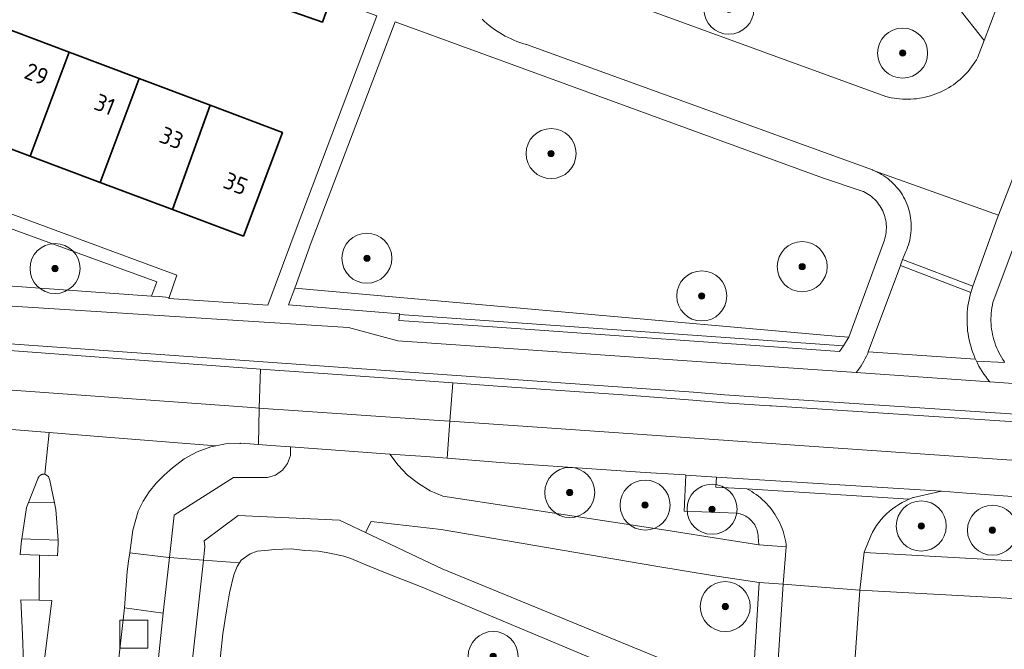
# Model space of a CAD drawing. Extents: x 154222 to 160093, y 456746 to 462495.
# Tile 136 of 254: x 158087 to 158166, y 460949 to 460999. Entities that reach past the tile are written whole.
import ezdxf
from ezdxf.enums import TextEntityAlignment as Align

# ---------------------------------------------------------------- set-up
doc = ezdxf.new("R2010")
doc.units = 0
doc.header["$LTSCALE"] = 0.75
doc.layers.get('0').update_dxf_attribs({"linetype": 'CONTINUOUS'})
for name, color, linetype, lineweight in [('B-XX-GR-BEPLANTING_CULTUUR_BODEMBEDEKKER-GV', 252, 'CONTINUOUS', 18), ('B-XX-GR-BEPLANTING_CULTUUR_HEESTERS-GV', 252, 'CONTINUOUS', 18), ('B-XX-GR-BOOM-S', 252, 'CONTINUOUS', 25), ('B-XX-GR-HAAG-GV', 252, 'CONTINUOUS', 13), ('B-XX-OG-BEBOUWING-GV', 6, 'CONTINUOUS', 35), ('B-XX-OG-BEBOUWING-T18', 1, 'CONTINUOUS', 18), ('B-XX-OG-TERREIN_CULTUURSCHEIDING-GV', 252, 'CONTINUOUS', 18), ('B-XX-OG-TERREIN_ERF-GV', 252, 'CONTINUOUS', 18), ('B-XX-OG-WEG-GV', 252, 'CONTINUOUS', 18), ('B-XX-RI-GWA_RIOOLPUT-S', 252, 'CONTINUOUS', 25), ('B-XX-VH-VERHARDING_ASFALT-GV', 252, 'CONTINUOUS', 18), ('B-XX-VH-VERHARDING_BETONSTRAATSTEEN-GV', 252, 'CONTINUOUS', 18), ('B-XX-VH-VERHARDING_STRAATBAKSTEEN-GV', 252, 'CONTINUOUS', 18), ('B-XX-VH-VERHARDING_TEGEL-GV', 252, 'CONTINUOUS', 18)]:
    doc.layers.add(name, color=color, linetype=linetype, lineweight=lineweight)
doc.styles.add('NLCS-ISO-M-T18', font='NLCS-ISO.ttf', dxfattribs={"height": 1.8})

# ---------------------------------------------------------------- blocks, each defined once
blk = doc.blocks.new('SRI-PUT_INSPECTIEPUT_RIOOLPUT-SO')
at = {"color": 0, "linetype": 'ByBlock', "lineweight": 18}
blk.add_lwpolyline([(-1.125, -1.125), (1.125, -1.125), (1.125, 1.125), (-1.125, 1.125)], close=True, dxfattribs=at)
blk = doc.blocks.new('SGR-BOOM_01-SO')
at = {"linetype": 'ByBlock', "lineweight": 18}
h = blk.add_hatch(color=0, dxfattribs=at)
h.dxf.hatch_style = 1
edge = h.paths.add_edge_path()
edge.add_arc((0, 0), 0.25, 0, 360)
at = {"color": 0, "linetype": 'ByBlock', "lineweight": 18}
for radius in [2, 0.25]:
    blk.add_circle((0, 0), radius, dxfattribs=at)

msp = doc.modelspace()

# ---------------------------------------------------------------- linework, layer by layer
at = {"layer": 'B-XX-GR-BEPLANTING_CULTUUR_BODEMBEDEKKER-GV'}
msp.add_lwpolyline([(158152.663, 460973.712), (158109.404, 460977.555), (158108.918, 460976.223), (158117.778, 460975.487), (158117.772, 460975.434), (158153.288, 460972.936), (158153.547, 460973.326), (158153.728, 460973.617)], close=True, dxfattribs=at)
at = {"layer": 'B-XX-GR-BEPLANTING_CULTUUR_HEESTERS-GV'}
msp.add_lwpolyline([(158137.063, 461000), (158156.673, 460992.88), (158156.893, 460992.823), (158157.114, 460992.775), (158157.338, 460992.734), (158157.562, 460992.701), (158157.788, 460992.676), (158158.014, 460992.658), (158158.241, 460992.649), (158158.468, 460992.648), (158158.695, 460992.655), (158158.921, 460992.67), (158159.147, 460992.692), (158159.372, 460992.723), (158159.595, 460992.762), (158159.818, 460992.808), (158160.038, 460992.863), (158160.256, 460992.924), (158160.472, 460992.994), (158160.686, 460993.071), (158160.896, 460993.156), (158161.104, 460993.248), (158161.308, 460993.348), (158161.508, 460993.454), (158161.705, 460993.567), (158161.897, 460993.688), (158162.085, 460993.815), (158162.269, 460993.948), (158162.448, 460994.088), (158162.621, 460994.234), (158162.79, 460994.387), (158162.952, 460994.545), (158163.11, 460994.708), (158163.261, 460994.878), (158163.406, 460995.052), (158163.545, 460995.231), (158163.678, 460995.415), (158163.804, 460995.604), (158163.924, 460995.797), (158164.016, 460995.958), (158164.541, 460997.337), (158162.455, 461000)], dxfattribs=at)
at = {"layer": 'B-XX-GR-HAAG-GV'}
msp.add_lwpolyline([(158152.663, 460973.712), (158109.404, 460977.555), (158108.918, 460976.223), (158117.778, 460975.487), (158117.772, 460975.434), (158153.288, 460972.936), (158153.547, 460973.326), (158153.728, 460973.617)], close=True, dxfattribs=at)
at = {"layer": 'B-XX-OG-BEBOUWING-GV'}
for points in [[(158112.297, 461000.693), (158108.332, 461002.241), (158107.541, 461000.217), (158108.177, 461000), (158111.621, 460998.822), (158112.047, 461000)], [(158091.363, 460996.409), (158085.674, 460998.547), (158082.657, 460990.183), (158088.25, 460988.091)], [(158096.949, 460994.31), (158091.363, 460996.409), (158088.25, 460988.091), (158093.846, 460985.998)], [(158102.637, 460992.173), (158096.949, 460994.31), (158093.846, 460985.998), (158099.64, 460983.83)], [(158108.434, 460989.994), (158102.637, 460992.173), (158099.64, 460983.83), (158105.293, 460981.716)]]:
    msp.add_lwpolyline(points, close=True, dxfattribs=at)
at = {"layer": 'B-XX-OG-TERREIN_CULTUURSCHEIDING-GV'}
for points in [[(158151.613, 460986.37), (158117.431, 460998.84), (158110.728, 460981.19), (158109.404, 460977.555), (158152.663, 460973.712), (158153.728, 460973.617), (158156.512, 460981.238), (158156.566, 460981.388), (158156.612, 460981.541), (158156.65, 460981.696), (158156.681, 460981.853), (158156.704, 460982.011), (158156.719, 460982.17), (158156.726, 460982.329), (158156.725, 460982.489), (158156.716, 460982.648), (158156.698, 460982.807), (158156.674, 460982.964), (158156.641, 460983.121), (158156.6, 460983.275), (158156.552, 460983.427), (158156.496, 460983.577), (158156.433, 460983.723), (158156.362, 460983.866), (158156.284, 460984.006), (158156.2, 460984.141), (158156.109, 460984.272), (158156.011, 460984.398), (158155.907, 460984.52), (158155.797, 460984.635), (158155.682, 460984.746), (158155.561, 460984.85), (158155.435, 460984.948), (158155.304, 460985.04), (158155.169, 460985.125), (158155.03, 460985.203), (158154.887, 460985.274), (158154.878, 460985.278)], [(158098.366, 460978.063), (158080.559, 460984.535), (158078.282, 460978.324), (158097.95, 460976.919), (158097.975, 460976.988)], [(158105.35, 460965.119), (158105.069, 460965.14), (158105.038, 460965.138), (158103.861, 460965.089), (158103.106, 460964.94), (158102.706, 460964.861), (158101.6, 460964.458), (158100.568, 460963.89), (158099.636, 460963.171), (158098.949, 460962.598), (158098.324, 460961.959), (158097.767, 460961.259), (158097.282, 460960.507), (158096.877, 460959.71), (158096.444, 460958.194), (158096.204, 460956.389), (158099.344, 460956.015), (158099.387, 460956.012), (158099.772, 460959.385), (158104.515, 460962.411), (158107.216, 460962.406), (158107.865, 460962.598), (158108.421, 460962.982), (158108.831, 460963.52), (158109.054, 460964.158), (158109.067, 460964.85), (158107.503, 460964.961), (158106.495, 460965.039), (158105.807, 460965.092)], [(158119.892, 460964.078), (158117.018, 460964.283), (158117.665, 460963.405), (158118.433, 460962.608), (158119.298, 460961.918), (158120.246, 460961.347), (158121.26, 460960.905), (158139.075, 460958.193), (158143.816, 460957.441), (158146.52, 460957.036), (158146.478, 460957.664), (158146.47, 460957.789), (158146.454, 460957.914), (158146.43, 460958.037), (158146.398, 460958.158), (158146.359, 460958.277), (158146.312, 460958.394), (158146.257, 460958.507), (158146.196, 460958.616), (158146.128, 460958.721), (158146.053, 460958.822), (158145.972, 460958.918), (158145.885, 460959.008), (158145.792, 460959.093), (158145.694, 460959.171), (158145.592, 460959.244), (158145.485, 460959.309), (158145.374, 460959.368), (158145.259, 460959.419), (158145.142, 460959.463), (158145.022, 460959.499), (158144.9, 460959.528), (158144.789, 460959.547), (158140.553, 460959.711), (158140.683, 460962.606), (158140.627, 460962.61), (158137.446, 460962.814), (158126.177, 460963.592), (158121.585, 460963.947)], [(158121.107, 460958.255), (158115.506, 460958.893), (158115.062, 460958.015), (158121.198, 460955.101), (158145.996, 460944.936), (158146.556, 460954.014), (158142.826, 460954.582), (158138.279, 460955.317)], [(158184.512, 460951.779), (158154.599, 460953.412), (158153.912, 460943.464), (158155.87, 460943.35), (158155.838, 460942.859), (158159.93, 460942.683), (158170.259, 460942.057), (158181.4, 460941.573), (158190.621, 460941.193), (158206.11, 460941.015), (158216.217, 460941.308), (158227.449, 460941.874), (158229.405, 460941.697), (158229.886, 460948.818), (158221.264, 460949.528), (158217.937, 460949.756), (158205.682, 460950.461)], [(158098.881, 460951.573), (158095.796, 460951.981), (158092.72, 460924.81), (158091.48, 460913.63), (158094.87, 460915.17), (158096.03, 460924.2)]]:
    msp.add_lwpolyline(points, close=True, dxfattribs=at)
for points in [[(158167.767, 460983.168), (158165.251, 460976.412), (158165.205, 460976.2), (158165.166, 460975.986), (158165.136, 460975.771), (158165.114, 460975.555), (158165.099, 460975.339), (158165.093, 460975.121), (158165.094, 460974.904), (158165.104, 460974.687), (158165.121, 460974.471), (158165.146, 460974.255), (158165.18, 460974.041), (158165.221, 460973.828), (158165.27, 460973.616), (158165.327, 460973.406), (158165.391, 460973.199), (158165.464, 460972.994), (158165.543, 460972.792), (158165.63, 460972.593), (158165.724, 460972.398), (158165.826, 460972.206), (158165.934, 460972.017), (158166.049, 460971.834), (158166.171, 460971.654)], [(158171.96, 460960.518), (158163.129, 460961.16), (158161.138, 460961.308), (158158.886, 460960.812), (158158.845, 460960.797), (158158.556, 460960.684), (158158.53, 460960.672), (158158.274, 460960.556), (158157.998, 460960.413), (158157.73, 460960.257), (158157.471, 460960.087), (158157.22, 460959.904), (158156.98, 460959.708), (158156.75, 460959.501), (158156.53, 460959.281), (158156.323, 460959.051), (158156.127, 460958.81), (158155.944, 460958.56), (158155.775, 460958.3), (158155.619, 460958.032), (158155.477, 460957.756), (158154.948, 460956.426), (158154.955, 460956.425), (158182.091, 460954.882)], [(158145.853, 460942.623), (158119.46, 460953.692), (158117.063, 460954.629), (158115.089, 460955.425), (158113.894, 460955.934), (158113.321, 460956.125), (158112.206, 460956.348), (158111.314, 460956.507), (158110.2, 460956.571), (158109.117, 460956.698), (158107.795, 460956.65), (158107.317, 460956.587), (158106.39, 460956.522), (158105.832, 460956.315), (158105.132, 460955.806), (158104.988, 460955.58), (158104.797, 460955.281), (158104.526, 460954.629), (158104.176, 460953.176), (158103.937, 460951.744), (158103.666, 460949.91), (158103.459, 460948.144)]]:
    msp.add_lwpolyline(points, dxfattribs=at)
at = {"layer": 'B-XX-OG-TERREIN_ERF-GV'}
for points in [[(158081.001, 460985.589), (158099.968, 460978.591), (158099.369, 460976.808), (158099.339, 460976.718), (158107.256, 460976.193), (158109.601, 460982.487), (158115.969, 460999.305), (158114.08, 461000), (158113.134, 461000.368), (158112.297, 461000.693), (158112.047, 461000), (158111.621, 460998.822), (158108.177, 461000), (158107.541, 461000.217), (158108.332, 461002.241), (158104.905, 461003.579), (158104.125, 461001.582), (158100.23, 461003.102), (158096.143, 461004.698), (158096.923, 461006.695), (158093.521, 461008.025), (158092.739, 461006.026), (158088.794, 461007.565), (158086.195, 461000)], [(158085.674, 460998.547), (158091.363, 460996.409), (158096.949, 460994.31), (158102.637, 460992.173), (158108.434, 460989.994), (158105.293, 460981.716), (158099.64, 460983.83), (158093.846, 460985.998), (158088.25, 460988.091), (158082.657, 460990.183)]]:
    msp.add_lwpolyline(points, dxfattribs=at)
at = {"layer": 'B-XX-OG-WEG-GV'}
msp.add_lwpolyline([(158153.288, 460972.936), (158117.772, 460975.434), (158117.72, 460974.959), (158125.212, 460974.448), (158152.982, 460972.475)], close=True, dxfattribs=at)
at = {"layer": 'B-XX-VH-VERHARDING_ASFALT-GV'}
for points in [[(158124.39, 460999.043), (158124.576, 460998.869), (158124.768, 460998.7), (158124.965, 460998.537), (158125.168, 460998.38), (158125.374, 460998.23), (158125.586, 460998.086), (158125.802, 460997.949), (158126.022, 460997.819), (158126.246, 460997.696), (158126.474, 460997.58), (158126.705, 460997.471), (158126.94, 460997.37), (158127.177, 460997.275), (158127.418, 460997.189), (158127.661, 460997.109), (158127.906, 460997.038), (158127.943, 460997.028), (158152.148, 460988.259), (158155.61, 460986.998), (158155.638, 460986.987), (158155.82, 460986.911), (158165.682, 460983.373), (158172.148, 461000)], [(158165.554, 461000), (158164.541, 460997.337), (158164.016, 460995.958), (158163.924, 460995.797), (158163.804, 460995.604), (158163.678, 460995.415), (158163.545, 460995.231), (158163.406, 460995.052), (158163.261, 460994.878), (158163.11, 460994.708), (158162.952, 460994.545), (158162.79, 460994.387), (158162.621, 460994.234), (158162.448, 460994.088), (158162.269, 460993.948), (158162.085, 460993.815), (158161.897, 460993.688), (158161.705, 460993.567), (158161.508, 460993.454), (158161.308, 460993.348), (158161.104, 460993.248), (158160.896, 460993.156), (158160.686, 460993.071), (158160.472, 460992.994), (158160.256, 460992.924), (158160.038, 460992.863), (158159.818, 460992.808), (158159.595, 460992.762), (158159.372, 460992.723), (158159.147, 460992.692), (158158.921, 460992.67), (158158.695, 460992.655), (158158.468, 460992.648), (158158.241, 460992.649), (158158.014, 460992.658), (158157.788, 460992.676), (158157.562, 460992.701), (158157.338, 460992.734), (158157.114, 460992.775), (158156.893, 460992.823), (158156.673, 460992.88), (158137.063, 461000)], [(158218.706, 460966.254), (158164.989, 460970.067), (158154.298, 460970.797), (158117.64, 460973.346), (158113.701, 460974.406), (158103.594, 460975.031), (158072.492, 460977.015)], [(158074.999, 460973.914), (158112.137, 460971.291), (158141.292, 460969.221), (158143.767, 460969.029), (158147.71, 460968.756), (158170.691, 460967.221)], [(158087.86, 460943.284), (158087.618, 460949.817), (158087.491, 460952.619), (158088.965, 460952.589), (158088.994, 460956.206), (158087.439, 460956.264), (158087.543, 460957.364), (158087.565, 460957.503), (158087.955, 460960.014), (158088.111, 460960.407), (158088.865, 460962.312), (158088.867, 460962.32), (158088.869, 460962.328), (158088.872, 460962.336), (158088.874, 460962.344), (158088.877, 460962.352), (158088.88, 460962.36), (158088.883, 460962.368), (158088.886, 460962.376), (158088.889, 460962.384), (158088.893, 460962.392), (158088.896, 460962.399), (158088.9, 460962.407), (158088.904, 460962.414), (158088.908, 460962.422), (158088.912, 460962.429), (158088.916, 460962.437), (158088.92, 460962.444), (158088.924, 460962.451), (158088.929, 460962.458), (158088.934, 460962.465), (158088.939, 460962.472), (158088.944, 460962.479), (158088.949, 460962.486), (158088.954, 460962.492), (158088.959, 460962.499), (158088.964, 460962.505), (158088.97, 460962.512), (158088.975, 460962.518), (158088.981, 460962.524), (158088.987, 460962.53), (158088.993, 460962.536), (158088.999, 460962.542), (158089.005, 460962.548), (158089.011, 460962.554), (158089.018, 460962.559), (158089.024, 460962.565), (158089.031, 460962.57), (158089.037, 460962.575), (158089.044, 460962.58), (158089.051, 460962.585), (158089.058, 460962.59), (158089.065, 460962.595), (158089.069, 460962.598), (158089.079, 460962.604), (158089.086, 460962.608), (158089.093, 460962.613), (158089.101, 460962.617), (158089.108, 460962.621), (158089.116, 460962.624), (158089.123, 460962.628), (158089.131, 460962.632), (158089.139, 460962.635), (158089.146, 460962.639), (158089.154, 460962.642), (158089.162, 460962.645), (158089.17, 460962.648), (158089.178, 460962.65), (158089.186, 460962.653), (158089.194, 460962.656), (158089.202, 460962.658), (158089.21, 460962.66), (158089.218, 460962.662), (158089.227, 460962.664), (158089.235, 460962.666), (158089.243, 460962.668), (158089.251, 460962.669), (158089.26, 460962.67), (158089.268, 460962.671), (158089.277, 460962.672), (158089.285, 460962.673), (158089.293, 460962.674), (158089.302, 460962.675), (158089.31, 460962.675), (158089.319, 460962.676), (158089.327, 460962.676), (158089.335, 460962.676), (158089.344, 460962.676), (158089.352, 460962.675), (158089.361, 460962.675), (158089.369, 460962.674), (158089.378, 460962.673), (158089.386, 460962.673), (158089.394, 460962.672), (158089.403, 460962.67), (158089.411, 460962.669), (158089.753, 460966.003), (158074.427, 460967.224)], [(158092.72, 460924.81), (158095.796, 460951.981), (158096.006, 460954.891), (158096.114, 460955.715), (158096.204, 460956.389), (158096.444, 460958.194), (158096.877, 460959.71), (158097.282, 460960.507), (158097.767, 460961.259), (158098.324, 460961.959), (158098.949, 460962.598), (158099.636, 460963.171), (158100.568, 460963.89), (158101.6, 460964.458), (158102.706, 460964.861), (158103.106, 460964.94), (158094.336, 460965.638), (158089.753, 460966.003), (158089.411, 460962.669), (158089.712, 460962.492), (158089.814, 460962.158), (158090.191, 460960.387), (158090.305, 460959.854), (158090.477, 460957.401), (158090.494, 460957.152), (158090.44, 460956.152), (158088.994, 460956.206), (158088.965, 460952.589), (158089.979, 460952.568), (158088.804, 460943.174)], [(158093.405, 460877.62), (158102.105, 460955.802), (158099.387, 460956.012), (158098.93, 460952.043), (158098.881, 460951.573), (158096.03, 460924.2)], [(158147.605, 460940.5), (158148.48, 460953.881), (158146.556, 460954.014), (158145.996, 460944.936)]]:
    msp.add_lwpolyline(points, dxfattribs=at)
for points in [[(158165.682, 460983.373), (158155.82, 460986.911), (158155.999, 460986.829), (158156.174, 460986.739), (158156.345, 460986.641), (158156.512, 460986.538), (158156.675, 460986.427), (158156.833, 460986.31), (158156.986, 460986.186), (158157.135, 460986.056), (158157.277, 460985.921), (158157.415, 460985.78), (158157.546, 460985.633), (158157.671, 460985.481), (158157.79, 460985.324), (158157.902, 460985.163), (158158.008, 460984.997), (158158.107, 460984.826), (158158.199, 460984.652), (158158.284, 460984.475), (158158.362, 460984.294), (158158.432, 460984.11), (158158.495, 460983.923), (158158.55, 460983.734), (158158.597, 460983.543), (158158.636, 460983.35), (158158.668, 460983.156), (158158.692, 460982.96), (158158.707, 460982.764), (158158.715, 460982.567), (158158.715, 460982.37), (158158.707, 460982.174), (158158.69, 460981.977), (158158.666, 460981.782), (158158.634, 460981.588), (158158.594, 460981.395), (158158.546, 460981.204), (158158.491, 460981.015), (158158.428, 460980.828), (158158.357, 460980.645), (158158.279, 460980.464), (158158.015, 460979.825), (158163.647, 460977.694), (158165.585, 460983.127)], [(158163.482, 460977.205), (158157.851, 460979.35), (158155.282, 460972.447), (158155.279, 460972.442), (158163.86, 460971.87), (158163.807, 460971.987), (158163.712, 460972.218), (158163.625, 460972.451), (158163.545, 460972.687), (158163.473, 460972.926), (158163.409, 460973.167), (158163.352, 460973.409), (158163.304, 460973.654), (158163.262, 460973.899), (158163.229, 460974.146), (158163.204, 460974.394), (158163.187, 460974.643), (158163.178, 460974.892), (158163.177, 460975.141), (158163.184, 460975.39), (158163.199, 460975.639), (158163.222, 460975.887), (158163.252, 460976.134), (158163.291, 460976.381), (158163.337, 460976.625), (158163.392, 460976.869), (158163.454, 460977.11)], [(158163.647, 460977.694), (158158.015, 460979.825), (158157.861, 460979.376), (158157.851, 460979.35), (158163.482, 460977.205), (158163.524, 460977.349)], [(158106.653, 460971.081), (158074.759, 460973.435), (158074.731, 460972.91), (158074.589, 460970.261), (158105.98, 460968), (158106.571, 460967.958)], [(158112.052, 460970.683), (158106.653, 460971.081), (158106.571, 460967.958), (158107.67, 460967.879), (158108.497, 460967.819), (158120.549, 460966.99), (158121.815, 460966.903), (158122.055, 460969.978)], [(158105.98, 460968), (158074.589, 460970.261), (158074.427, 460967.224), (158089.753, 460966.003), (158094.336, 460965.638), (158103.106, 460964.94), (158103.861, 460965.089), (158105.038, 460965.138), (158105.069, 460965.14), (158105.35, 460965.119), (158105.807, 460965.092), (158106.495, 460965.039), (158106.571, 460967.958)], [(158125.611, 460969.712), (158122.055, 460969.978), (158121.815, 460966.903), (158128.416, 460966.449), (158151.334, 460964.873), (158172.143, 460963.427), (158172.336, 460966.49), (158172.085, 460966.508), (158170.89, 460966.587), (158170.67, 460966.619), (158147.545, 460968.137), (158147.406, 460968.132), (158143.718, 460968.382), (158141.236, 460968.59), (158136.036, 460969.003)], [(158107.67, 460967.879), (158106.571, 460967.958), (158106.495, 460965.039), (158107.503, 460964.961), (158109.067, 460964.85), (158117.018, 460964.283), (158119.892, 460964.078), (158121.585, 460963.947), (158121.815, 460966.903), (158120.549, 460966.99), (158108.497, 460967.819)], [(158128.416, 460966.449), (158121.815, 460966.903), (158121.585, 460963.947), (158126.177, 460963.592), (158137.446, 460962.814), (158140.627, 460962.61), (158140.683, 460962.606), (158143.132, 460962.446), (158161.138, 460961.308), (158163.129, 460961.16), (158171.96, 460960.518), (158172.143, 460963.427), (158151.334, 460964.873)], [(158117.018, 460964.283), (158109.067, 460964.85), (158109.054, 460964.158), (158108.831, 460963.52), (158108.421, 460962.982), (158107.865, 460962.598), (158107.216, 460962.406), (158104.515, 460962.411), (158099.772, 460959.385), (158099.387, 460956.012), (158102.105, 460955.802), (158102.225, 460956.879), (158102.151, 460957.333), (158104.887, 460959.364), (158112.974, 460959.007), (158115.062, 460958.015), (158115.506, 460958.893), (158121.107, 460958.255), (158138.279, 460955.317), (158142.826, 460954.582), (158146.556, 460954.014), (158148.48, 460953.881), (158148.712, 460956.867), (158146.52, 460957.036), (158143.816, 460957.441), (158139.075, 460958.193), (158121.26, 460960.905), (158120.246, 460961.347), (158119.298, 460961.918), (158118.433, 460962.608), (158117.665, 460963.405)], [(158161.138, 460961.308), (158143.132, 460962.446), (158143.082, 460961.648), (158145.576, 460961.49), (158158.53, 460960.672), (158158.556, 460960.684), (158158.845, 460960.797), (158158.886, 460960.812)], [(158158.53, 460960.672), (158145.576, 460961.49), (158145.767, 460961.387), (158145.954, 460961.277), (158146.137, 460961.161), (158146.315, 460961.038), (158146.489, 460960.908), (158146.657, 460960.772), (158146.821, 460960.63), (158146.979, 460960.481), (158147.132, 460960.328), (158147.279, 460960.168), (158147.42, 460960.003), (158147.555, 460959.834), (158147.683, 460959.659), (158147.805, 460959.479), (158147.92, 460959.296), (158148.029, 460959.108), (158148.13, 460958.916), (158148.224, 460958.721), (158148.311, 460958.523), (158148.391, 460958.321), (158148.463, 460958.116), (158148.527, 460957.909), (158148.584, 460957.7), (158148.633, 460957.489), (158148.674, 460957.276), (158148.707, 460957.062), (158148.712, 460956.867), (158148.48, 460953.881), (158154.599, 460953.412), (158154.948, 460956.426), (158155.477, 460957.756), (158155.619, 460958.032), (158155.775, 460958.3), (158155.944, 460958.56), (158156.127, 460958.81), (158156.323, 460959.051), (158156.53, 460959.281), (158156.75, 460959.501), (158156.98, 460959.708), (158157.22, 460959.904), (158157.471, 460960.087), (158157.73, 460960.257), (158157.998, 460960.413), (158158.274, 460960.556)], [(158112.974, 460959.007), (158104.887, 460959.364), (158102.151, 460957.333), (158102.225, 460956.879), (158102.105, 460955.802), (158104.988, 460955.58), (158105.132, 460955.806), (158105.832, 460956.315), (158106.39, 460956.522), (158107.317, 460956.587), (158107.795, 460956.65), (158109.117, 460956.698), (158110.2, 460956.571), (158111.314, 460956.507), (158112.206, 460956.348), (158113.321, 460956.125), (158113.894, 460955.934), (158115.089, 460955.425), (158117.063, 460954.629), (158119.46, 460953.692), (158145.853, 460942.623), (158145.996, 460944.936), (158121.198, 460955.101), (158115.062, 460958.015)], [(158154.955, 460956.425), (158154.948, 460956.426), (158154.599, 460953.412), (158184.512, 460951.779), (158205.682, 460950.461), (158217.937, 460949.756), (158221.264, 460949.528), (158229.886, 460948.818), (158230.034, 460951.792), (158220.816, 460952.552), (158214.696, 460952.922), (158206.412, 460953.423), (158182.091, 460954.882)], [(158104.988, 460955.58), (158102.105, 460955.802), (158093.405, 460877.62), (158093.889, 460855.198), (158094.59, 460822.72), (158094.5, 460820.92), (158094.631, 460807.004), (158097.08, 460806.84), (158096.06, 460877.189), (158101.875, 460930.632), (158102.769, 460941.748), (158103.076, 460945.257), (158103.459, 460948.144), (158103.666, 460949.91), (158103.937, 460951.744), (158104.176, 460953.176), (158104.526, 460954.629), (158104.797, 460955.281)]]:
    msp.add_lwpolyline(points, close=True, dxfattribs=at)
at = {"layer": 'B-XX-VH-VERHARDING_BETONSTRAATSTEEN-GV'}
for points in [[(158170.691, 460967.221), (158147.71, 460968.756), (158143.767, 460969.029), (158141.292, 460969.221), (158112.137, 460971.291), (158074.999, 460973.914)], [(158074.759, 460973.435), (158106.653, 460971.081), (158112.052, 460970.683), (158122.055, 460969.978), (158125.611, 460969.712), (158136.036, 460969.003), (158141.236, 460968.59), (158143.718, 460968.382), (158147.406, 460968.132), (158147.545, 460968.137), (158170.67, 460966.619)]]:
    msp.add_lwpolyline(points, dxfattribs=at)
for points in [[(158089.352, 460962.675), (158089.344, 460962.676), (158089.335, 460962.676), (158089.327, 460962.676), (158089.319, 460962.676), (158089.31, 460962.675), (158089.302, 460962.675), (158089.293, 460962.674), (158089.285, 460962.673), (158089.277, 460962.672), (158089.268, 460962.671), (158089.26, 460962.67), (158089.251, 460962.669), (158089.243, 460962.668), (158089.235, 460962.666), (158089.227, 460962.664), (158089.218, 460962.662), (158089.21, 460962.66), (158089.202, 460962.658), (158089.194, 460962.656), (158089.186, 460962.653), (158089.178, 460962.65), (158089.17, 460962.648), (158089.162, 460962.645), (158089.154, 460962.642), (158089.146, 460962.639), (158089.139, 460962.635), (158089.131, 460962.632), (158089.123, 460962.628), (158089.116, 460962.624), (158089.108, 460962.621), (158089.101, 460962.617), (158089.093, 460962.613), (158089.086, 460962.608), (158089.079, 460962.604), (158089.069, 460962.598), (158089.065, 460962.595), (158089.058, 460962.59), (158089.051, 460962.585), (158089.044, 460962.58), (158089.037, 460962.575), (158089.031, 460962.57), (158089.024, 460962.565), (158089.018, 460962.559), (158089.011, 460962.554), (158089.005, 460962.548), (158088.999, 460962.542), (158088.993, 460962.536), (158088.987, 460962.53), (158088.981, 460962.524), (158088.975, 460962.518), (158088.97, 460962.512), (158088.964, 460962.505), (158088.959, 460962.499), (158088.954, 460962.492), (158088.949, 460962.486), (158088.944, 460962.479), (158088.939, 460962.472), (158088.934, 460962.465), (158088.929, 460962.458), (158088.924, 460962.451), (158088.92, 460962.444), (158088.916, 460962.437), (158088.912, 460962.429), (158088.908, 460962.422), (158088.904, 460962.414), (158088.9, 460962.407), (158088.896, 460962.399), (158088.893, 460962.392), (158088.889, 460962.384), (158088.886, 460962.376), (158088.883, 460962.368), (158088.88, 460962.36), (158088.877, 460962.352), (158088.874, 460962.344), (158088.872, 460962.336), (158088.869, 460962.328), (158088.867, 460962.32), (158088.865, 460962.312), (158088.111, 460960.407), (158090.191, 460960.387), (158089.814, 460962.158), (158089.712, 460962.492), (158089.411, 460962.669), (158089.403, 460962.67), (158089.394, 460962.672), (158089.386, 460962.673), (158089.378, 460962.673), (158089.369, 460962.674), (158089.361, 460962.675)], [(158090.191, 460960.387), (158088.111, 460960.407), (158087.955, 460960.014), (158087.565, 460957.503), (158090.477, 460957.401), (158090.305, 460959.854)], [(158090.477, 460957.401), (158087.565, 460957.503), (158087.543, 460957.364), (158087.439, 460956.264), (158088.994, 460956.206), (158090.44, 460956.152), (158090.494, 460957.152)], [(158154.599, 460953.412), (158148.48, 460953.881), (158147.605, 460940.5), (158153.681, 460940.119), (158153.912, 460943.464)], [(158088.965, 460952.589), (158087.491, 460952.619), (158087.618, 460949.817), (158087.86, 460943.284), (158087.876, 460943.257), (158087.936, 460943.18), (158088.007, 460943.114), (158088.088, 460943.06), (158088.177, 460943.021), (158088.271, 460942.996), (158088.318, 460942.992), (158088.368, 460942.988), (158088.465, 460942.995), (158088.56, 460943.018), (158088.65, 460943.056), (158088.731, 460943.109), (158088.804, 460943.174), (158089.979, 460952.568)]]:
    msp.add_lwpolyline(points, close=True, dxfattribs=at)
at = {"layer": 'B-XX-VH-VERHARDING_STRAATBAKSTEEN-GV'}
msp.add_lwpolyline([(158143.132, 460962.446), (158140.683, 460962.606), (158140.553, 460959.711), (158144.789, 460959.547), (158144.9, 460959.528), (158145.022, 460959.499), (158145.142, 460959.463), (158145.259, 460959.419), (158145.374, 460959.368), (158145.485, 460959.309), (158145.592, 460959.244), (158145.694, 460959.171), (158145.792, 460959.093), (158145.885, 460959.008), (158145.972, 460958.918), (158146.053, 460958.822), (158146.128, 460958.721), (158146.196, 460958.616), (158146.257, 460958.507), (158146.312, 460958.394), (158146.359, 460958.277), (158146.398, 460958.158), (158146.43, 460958.037), (158146.454, 460957.914), (158146.47, 460957.789), (158146.478, 460957.664), (158146.52, 460957.036), (158148.712, 460956.867), (158148.707, 460957.062), (158148.674, 460957.276), (158148.633, 460957.489), (158148.584, 460957.7), (158148.527, 460957.909), (158148.463, 460958.116), (158148.391, 460958.321), (158148.311, 460958.523), (158148.224, 460958.721), (158148.13, 460958.916), (158148.029, 460959.108), (158147.92, 460959.296), (158147.805, 460959.479), (158147.683, 460959.659), (158147.555, 460959.834), (158147.42, 460960.003), (158147.279, 460960.168), (158147.132, 460960.328), (158146.979, 460960.481), (158146.821, 460960.63), (158146.657, 460960.772), (158146.489, 460960.908), (158146.315, 460961.038), (158146.137, 460961.161), (158145.954, 460961.277), (158145.767, 460961.387), (158145.576, 460961.49), (158143.082, 460961.648)], close=True, dxfattribs=at)
at = {"layer": 'B-XX-VH-VERHARDING_TEGEL-GV'}
for points in [[(158158.605, 461008.556), (158157.922, 461009.438), (158156.976, 461006.986), (158162.455, 461000), (158164.541, 460997.337), (158165.554, 461000), (158161.134, 461005.293)], [(158110.728, 460981.19), (158117.431, 460998.84), (158151.613, 460986.37), (158154.878, 460985.278), (158154.887, 460985.274), (158155.03, 460985.203), (158155.169, 460985.125), (158155.304, 460985.04), (158155.435, 460984.948), (158155.561, 460984.85), (158155.682, 460984.746), (158155.797, 460984.635), (158155.907, 460984.52), (158156.011, 460984.398), (158156.109, 460984.272), (158156.2, 460984.141), (158156.284, 460984.006), (158156.362, 460983.866), (158156.433, 460983.723), (158156.496, 460983.577), (158156.552, 460983.427), (158156.6, 460983.275), (158156.641, 460983.121), (158156.674, 460982.964), (158156.698, 460982.807), (158156.716, 460982.648), (158156.725, 460982.489), (158156.726, 460982.329), (158156.719, 460982.17), (158156.704, 460982.011), (158156.681, 460981.853), (158156.65, 460981.696), (158156.612, 460981.541), (158156.566, 460981.388), (158156.512, 460981.238), (158153.728, 460973.617), (158153.547, 460973.326), (158153.288, 460972.936), (158152.982, 460972.475), (158125.212, 460974.448), (158117.72, 460974.959), (158117.772, 460975.434), (158117.778, 460975.487), (158108.918, 460976.223), (158109.404, 460977.555)], [(158081.001, 460985.589), (158078.945, 460986.274), (158076.866, 460980.724), (158076.034, 460978.503), (158078.282, 460978.324), (158080.559, 460984.535), (158098.366, 460978.063), (158097.975, 460976.988), (158097.95, 460976.919), (158098.558, 460976.875), (158099.369, 460976.808), (158099.968, 460978.591)], [(158163.86, 460971.87), (158155.279, 460972.442), (158155.231, 460972.326), (158155.139, 460972.121), (158155.04, 460971.919), (158154.933, 460971.722), (158154.819, 460971.528), (158154.699, 460971.338), (158154.572, 460971.153), (158154.438, 460970.973), (158154.298, 460970.797), (158164.989, 460970.067), (158164.976, 460970.082), (158164.82, 460970.276), (158164.67, 460970.475), (158164.526, 460970.679), (158164.389, 460970.887), (158164.258, 460971.099), (158164.135, 460971.316), (158164.019, 460971.536), (158163.933, 460971.712), (158163.909, 460971.76)], [(158099.344, 460956.015), (158096.204, 460956.389), (158096.114, 460955.715), (158096.006, 460954.891), (158095.796, 460951.981), (158098.881, 460951.573), (158098.93, 460952.043), (158099.387, 460956.012)]]:
    msp.add_lwpolyline(points, close=True, dxfattribs=at)
for points in [[(158172.148, 461000), (158165.682, 460983.373), (158165.585, 460983.127), (158163.647, 460977.694), (158163.524, 460977.349), (158163.482, 460977.205), (158163.454, 460977.11), (158163.392, 460976.869), (158163.337, 460976.625), (158163.291, 460976.381), (158163.252, 460976.134), (158163.222, 460975.887), (158163.199, 460975.639), (158163.184, 460975.39), (158163.177, 460975.141), (158163.178, 460974.892), (158163.187, 460974.643), (158163.204, 460974.394), (158163.229, 460974.146), (158163.262, 460973.899), (158163.304, 460973.654), (158163.352, 460973.409), (158163.409, 460973.167), (158163.473, 460972.926), (158163.545, 460972.687), (158163.625, 460972.451), (158163.712, 460972.218), (158163.807, 460971.987), (158163.86, 460971.87), (158163.909, 460971.76), (158163.933, 460971.712), (158166.199, 460971.615)], [(158072.492, 460977.015), (158103.594, 460975.031), (158113.701, 460974.406), (158117.64, 460973.346), (158154.298, 460970.797), (158154.438, 460970.973), (158154.572, 460971.153), (158154.699, 460971.338), (158154.819, 460971.528), (158154.933, 460971.722), (158155.04, 460971.919), (158155.139, 460972.121), (158155.231, 460972.326), (158155.279, 460972.442), (158155.282, 460972.447), (158157.851, 460979.35), (158157.861, 460979.376), (158158.015, 460979.825), (158158.279, 460980.464), (158158.357, 460980.645), (158158.428, 460980.828), (158158.491, 460981.015), (158158.546, 460981.204), (158158.594, 460981.395), (158158.634, 460981.588), (158158.666, 460981.782), (158158.69, 460981.977), (158158.707, 460982.174), (158158.715, 460982.37), (158158.715, 460982.567), (158158.707, 460982.764), (158158.692, 460982.96), (158158.668, 460983.156), (158158.636, 460983.35), (158158.597, 460983.543), (158158.55, 460983.734), (158158.495, 460983.923), (158158.432, 460984.11), (158158.362, 460984.294), (158158.284, 460984.475), (158158.199, 460984.652), (158158.107, 460984.826), (158158.008, 460984.997), (158157.902, 460985.163), (158157.79, 460985.324), (158157.671, 460985.481), (158157.546, 460985.633), (158157.415, 460985.78), (158157.277, 460985.921), (158157.135, 460986.056), (158156.986, 460986.186), (158156.833, 460986.31), (158156.675, 460986.427), (158156.512, 460986.538), (158156.345, 460986.641), (158156.174, 460986.739), (158155.999, 460986.829), (158155.82, 460986.911), (158155.638, 460986.987), (158155.61, 460986.998), (158152.148, 460988.259), (158127.943, 460997.028), (158127.906, 460997.038), (158127.661, 460997.109), (158127.418, 460997.189), (158127.177, 460997.275), (158126.94, 460997.37), (158126.705, 460997.471), (158126.474, 460997.58), (158126.246, 460997.696), (158126.022, 460997.819), (158125.802, 460997.949), (158125.586, 460998.086), (158125.374, 460998.23), (158125.168, 460998.38), (158124.965, 460998.537), (158124.768, 460998.7), (158124.576, 460998.869), (158124.39, 460999.043)], [(158115.969, 460999.305), (158109.601, 460982.487), (158107.256, 460976.193), (158099.339, 460976.718), (158099.369, 460976.808), (158098.558, 460976.875), (158097.95, 460976.919), (158078.282, 460978.324)], [(158166.171, 460971.654), (158166.049, 460971.834), (158165.934, 460972.017), (158165.826, 460972.206), (158165.724, 460972.398), (158165.63, 460972.593), (158165.543, 460972.792), (158165.464, 460972.994), (158165.391, 460973.199), (158165.327, 460973.406), (158165.27, 460973.616), (158165.221, 460973.828), (158165.18, 460974.041), (158165.146, 460974.255), (158165.121, 460974.471), (158165.104, 460974.687), (158165.094, 460974.904), (158165.093, 460975.121), (158165.099, 460975.339), (158165.114, 460975.555), (158165.136, 460975.771), (158165.166, 460975.986), (158165.205, 460976.2), (158165.251, 460976.412), (158167.767, 460983.168)], [(158166.199, 460971.615), (158163.933, 460971.712), (158164.019, 460971.536), (158164.135, 460971.316), (158164.258, 460971.099), (158164.389, 460970.887), (158164.526, 460970.679), (158164.67, 460970.475), (158164.82, 460970.276), (158164.976, 460970.082), (158164.989, 460970.067), (158218.706, 460966.254)]]:
    msp.add_lwpolyline(points, dxfattribs=at)

# ---------------------------------------------------------------- block references
at = {"layer": 'B-XX-GR-BOOM-S'}
for p in [(158144.134, 460999.846), (158158.027, 460996.338), (158129.906, 460988.304), (158115.177, 460979.935), (158090.229, 460979.114), (158149.992, 460979.265), (158141.958, 460976.922), (158131.398, 460961.209), (158137.424, 460960.204), (158142.78, 460959.869), (158159.519, 460958.53), (158165.21, 460958.196), (158143.839, 460952.091), (158125.274, 460948.103)]:
    msp.add_blockref('SGR-BOOM_01-SO', p, dxfattribs=at)
at = {"layer": 'B-XX-RI-GWA_RIOOLPUT-S'}
msp.add_blockref('SRI-PUT_INSPECTIEPUT_RIOOLPUT-SO', (158096.53, 460949.878), dxfattribs=at)

# ---------------------------------------------------------------- texts
at = {"layer": 'B-XX-OG-BEBOUWING-T18', "style": 'NLCS-ISO-M-T18'}
for s, p in [('29', (158088.758, 460994.661)), ('31', (158094.209, 460992.23)), ('33', (158099.553, 460989.555)), ('35', (158104.677, 460985.907))]:
    msp.add_text(s, height=1.35, rotation=338.3, dxfattribs=at).set_placement(p, align=Align.MIDDLE_CENTER)

doc.saveas('drawing.dxf')
